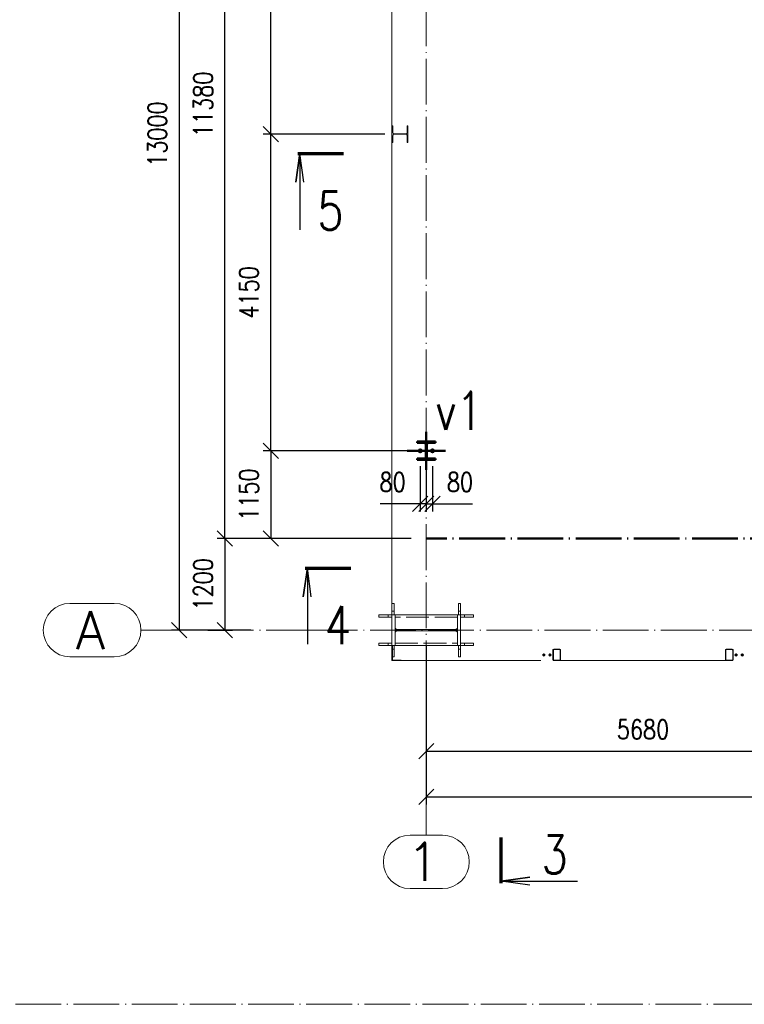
# Paper-space layout 'Layout1' of a CAD drawing. Extents: x -2 to 1033, y -36 to 596.
# Tile 21 of 60: x 414 to 509, y 331 to 460. Entities that reach past the tile are written whole.
import ezdxf
from ezdxf.enums import TextEntityAlignment as Align

# ---------------------------------------------------------------- set-up
doc = ezdxf.new("R2010")
doc.units = 0
for name, pattern in [('ACAD_ISO02W100', [15, 12, -3]), ('ACAD_ISO04W100', [30.5, 24, -3, 0.5, -3]), ('HP_01_CER_B', [8, 5, -1, 1, -1])]:
    doc.linetypes.add(name, pattern=pattern)
doc.layers.get('0').update_dxf_attribs({"linetype": 'CONTINUOUS'})
doc.layers.get('DEFPOINTS').update_dxf_attribs({"color": 132, "linetype": 'CONTINUOUS'})
for name, color, linetype, lineweight in [('SS_1.ET-HALA_TaO-KCE_LEMOVANI', 9, 'CONTINUOUS', 13), ('SS_1.ET-HALA_TaO-KCE_OPLASTENI', 9, 'CONTINUOUS', 13), ('SS_1.ET-HALA_TaO-PODLAHA', 9, 'CONTINUOUS', 13), ('SS_1.ET-HALA_TaO-RASTR', 7, 'HP_01_CER_B', 13), ('SS_1.ET-HALA_TaO-SLOUP', 9, 'CONTINUOUS', 13), ('SS_2.ET-HALA_TaO-VESTAVBA_A1÷B2-VAZBA', 200, 'CONTINUOUS', 50), ('SS_KOTY', 3, 'CONTINUOUS', 25), ('SS_PLNA_025', 7, 'CONTINUOUS', 25), ('SS_POPIS', 140, 'CONTINUOUS', 25), ('SS_REZ', 6, 'CONTINUOUS', 70), ('SS_SRAFY', 8, 'CONTINUOUS', 18), ('SS_TEXT7', 6, 'CONTINUOUS', 70)]:
    doc.layers.add(name, color=color, linetype=linetype, lineweight=lineweight)
doc.styles.add('ROMANS', font='romans.shx', dxfattribs={"width": 0.8})
doc.styles.add('romans.shx', font='romans.shx', dxfattribs={"height": 5})
doc.dimstyles.new('A-1_(2.5)_100AS', dxfattribs={"dimtxt": 2.5, "dimasz": 2, "dimexe": 1, "dimexo": 2, "dimgap": 0, "dimtad": 0, "dimdec": 1, "dimlfac": 100, "dimrnd": 1, "dimtxsty": 'ROMANS', "dimblk1": 'OBLIQUE', "dimblk2": 'OBLIQUE', "dimsah": 1, "dimcen": 2, "dimclrd": 256, "dimclre": 256, "dimclrt": 256, "dimadec": 1, "dimazin": 2, "dimtfac": 0.714286, "dimtdec": 1, "dimtmove": 0, "dimatfit": 3, "dimldrblk": 'OPEN', "dimfxl": 1, "dimtvp": 1.142857, "dimtfill": 1, "dimtolj": 1, "dimlwd": -1, "dimlwe": -1, "dimarcsym": 0})

# ---------------------------------------------------------------- blocks, each defined once
blk = doc.blocks.new('_Oblique')
at = {"color": 0, "linetype": 'ByBlock', "lineweight": -2}
blk.add_line((-0.5, -0.5), (0.5, 0.5), dxfattribs=at)
blk = doc.blocks.new('*D9')
at = {"layer": 'DEFPOINTS', "color": 0, "transparency": 16777216}
for p in [(441.18, 506.21), (467.57, 506.21), (467.57, 392.41)]:
    blk.add_point(p, dxfattribs=at)
at = {"layer": 'SS_KOTY', "transparency": 16777216}
for p, q in [((465.57, 506.21), (440.18, 506.21)), ((441.18, 392.41), (441.18, 506.21)), ((465.57, 392.41), (440.18, 392.41))]:
    blk.add_line(p, q, dxfattribs=at)
at = {"layer": 'SS_KOTY', "transparency": 16777216, "xscale": 2, "yscale": 2, "zscale": 2}
for p, rotation in [((441.18, 506.21), 90), ((441.18, 392.41), 270)]:
    blk.add_blockref('_Oblique', p, dxfattribs=dict(at, rotation=rotation))
at = {"layer": 'SS_KOTY', "transparency": 16777216, "insert": (438.32, 449.31), "char_height": 2.5, "attachment_point": 5, "rotation": 90, "style": 'ROMANS', "bg_fill": 3, "box_fill_scale": 1.1, "bg_fill_color": 256, "bg_fill_true_color": 13158600, "bg_fill_transparency": 0}
blk.add_mtext('\\A1;11380', dxfattribs=at)
blk = doc.blocks.new('_OPEN')
at = {"color": 0, "linetype": 'ByBlock'}
for p, q in [((-1, 0.167), (0, 0)), ((0, 0), (-1, -0.167)), ((0, 0), (-1, 0))]:
    blk.add_line(p, q, dxfattribs=at)
blk = doc.blocks.new('0KRIZ')
at = {"color": 0, "linetype": 'ByBlock', "ltscale": 0.5}
for p, q in [((0, -0.5), (0, 0.5)), ((-0.5, 0), (0.5, 0))]:
    blk.add_line(p, q, dxfattribs=at)
blk = doc.blocks.new('*D10')
at = {"layer": 'DEFPOINTS', "color": 0, "transparency": 16777216}
for p in [(467.57, 403.91), (447.18, 392.41), (467.57, 392.41)]:
    blk.add_point(p, dxfattribs=at)
at = {"layer": 'SS_KOTY', "transparency": 16777216}
for p, q in [((465.57, 403.91), (446.18, 403.91)), ((447.18, 403.91), (447.18, 392.41)), ((465.57, 392.41), (446.18, 392.41))]:
    blk.add_line(p, q, dxfattribs=at)
at = {"layer": 'SS_KOTY', "transparency": 16777216, "xscale": 2, "yscale": 2, "zscale": 2}
for p, rotation in [((447.18, 403.91), 90), ((447.18, 392.41), 270)]:
    blk.add_blockref('_Oblique', p, dxfattribs=dict(at, rotation=rotation))
at = {"layer": 'SS_KOTY', "transparency": 16777216, "insert": (444.32, 398.16), "char_height": 2.5, "attachment_point": 5, "rotation": 90, "style": 'ROMANS', "bg_fill": 3, "box_fill_scale": 1.1, "bg_fill_color": 256, "bg_fill_true_color": 13158600, "bg_fill_transparency": 0}
blk.add_mtext('\\A1;1150', dxfattribs=at)
blk = doc.blocks.new('*D11')
at = {"layer": 'DEFPOINTS', "color": 0, "transparency": 16777216}
for p in [(447.18, 445.41), (464.12, 445.41, 2.5), (467.57, 403.91)]:
    blk.add_point(p, dxfattribs=at)
at = {"layer": 'SS_KOTY', "transparency": 16777216}
for p, q in [((462.12, 445.41), (446.18, 445.41)), ((447.18, 403.91), (447.18, 445.41)), ((465.57, 403.91), (446.18, 403.91))]:
    blk.add_line(p, q, dxfattribs=at)
at = {"layer": 'SS_KOTY', "transparency": 16777216, "xscale": 2, "yscale": 2, "zscale": 2}
for p, rotation in [((447.18, 445.41), 90), ((447.18, 403.91), 270)]:
    blk.add_blockref('_Oblique', p, dxfattribs=dict(at, rotation=rotation))
at = {"layer": 'SS_KOTY', "transparency": 16777216, "insert": (444.32, 424.66), "char_height": 2.5, "attachment_point": 5, "rotation": 90, "style": 'ROMANS', "bg_fill": 3, "box_fill_scale": 1.1, "bg_fill_color": 256, "bg_fill_true_color": 13158600, "bg_fill_transparency": 0}
blk.add_mtext('\\A1;4150', dxfattribs=at)
blk = doc.blocks.new('*D12')
at = {"layer": 'DEFPOINTS', "color": 0, "transparency": 16777216}
for p in [(447.18, 495.91), (467.57, 495.91), (464.12, 445.41, 2.5)]:
    blk.add_point(p, dxfattribs=at)
at = {"layer": 'SS_KOTY', "transparency": 16777216}
for p, q in [((465.57, 495.91), (446.18, 495.91)), ((447.18, 445.41), (447.18, 495.91)), ((462.12, 445.41), (446.18, 445.41))]:
    blk.add_line(p, q, dxfattribs=at)
at = {"layer": 'SS_KOTY', "transparency": 16777216, "xscale": 2, "yscale": 2, "zscale": 2}
for p, rotation in [((447.18, 495.91), 90), ((447.18, 445.41), 270)]:
    blk.add_blockref('_Oblique', p, dxfattribs=dict(at, rotation=rotation))
at = {"layer": 'SS_KOTY', "transparency": 16777216, "insert": (444.32, 470.66), "char_height": 2.5, "attachment_point": 5, "rotation": 90, "style": 'ROMANS', "bg_fill": 3, "box_fill_scale": 1.1, "bg_fill_color": 256, "bg_fill_true_color": 13158600, "bg_fill_transparency": 0}
blk.add_mtext('\\A1;5050', dxfattribs=at)
blk = doc.blocks.new('*D14')
at = {"layer": 'DEFPOINTS', "color": 0, "transparency": 16777216}
for p in [(467.57, 392.41), (436.92, 380.41), (441.18, 380.41)]:
    blk.add_point(p, dxfattribs=at)
at = {"layer": 'SS_KOTY', "transparency": 16777216}
for p, q in [((465.57, 392.41), (440.18, 392.41)), ((441.18, 392.41), (441.18, 380.41)), ((438.92, 380.41), (442.18, 380.41))]:
    blk.add_line(p, q, dxfattribs=at)
at = {"layer": 'SS_KOTY', "transparency": 16777216, "xscale": 2, "yscale": 2, "zscale": 2}
for p, rotation in [((441.18, 392.41), 90), ((441.18, 380.41), 270)]:
    blk.add_blockref('_Oblique', p, dxfattribs=dict(at, rotation=rotation))
at = {"layer": 'SS_KOTY', "transparency": 16777216, "insert": (438.32, 386.41), "char_height": 2.5, "attachment_point": 5, "rotation": 90, "style": 'ROMANS', "bg_fill": 3, "box_fill_scale": 1.1, "bg_fill_color": 256, "bg_fill_true_color": 13158600, "bg_fill_transparency": 0}
blk.add_mtext('\\A1;1200', dxfattribs=at)
blk = doc.blocks.new('*D16')
at = {"layer": 'DEFPOINTS', "color": 0, "transparency": 16777216}
for p in [(467.57, 403.91), (468.37, 403.91), (468.37, 396.96)]:
    blk.add_point(p, dxfattribs=at)
at = {"layer": 'SS_KOTY', "transparency": 16777216}
for p, q in [((467.57, 401.91), (467.57, 395.96)), ((468.37, 401.91), (468.37, 395.96)), ((467.57, 396.96), (468.37, 396.96)), ((468.37, 396.96), (473.61, 396.96))]:
    blk.add_line(p, q, dxfattribs=at)
at = {"layer": 'SS_KOTY', "transparency": 16777216, "xscale": 2, "yscale": 2, "zscale": 2, "rotation": 180}
blk.add_blockref('_Oblique', (467.57, 396.96), dxfattribs=at)
at = {"layer": 'SS_KOTY', "transparency": 16777216, "xscale": 2, "yscale": 2, "zscale": 2}
blk.add_blockref('_Oblique', (468.37, 396.96), dxfattribs=at)
at = {"layer": 'SS_KOTY', "transparency": 16777216, "insert": (471.99, 399.81), "char_height": 2.5, "attachment_point": 5, "style": 'ROMANS', "bg_fill": 3, "box_fill_scale": 1.1, "bg_fill_color": 256, "bg_fill_true_color": 13158600, "bg_fill_transparency": 0}
blk.add_mtext('\\A1;80', dxfattribs=at)
blk = doc.blocks.new('*D17')
at = {"layer": 'DEFPOINTS', "color": 0, "transparency": 16777216}
for p in [(466.77, 403.91), (467.57, 403.91), (466.77, 396.96)]:
    blk.add_point(p, dxfattribs=at)
at = {"layer": 'SS_KOTY', "transparency": 16777216}
for p, q in [((466.77, 401.91), (466.77, 395.96)), ((467.57, 401.91), (467.57, 395.96)), ((466.77, 396.96), (461.53, 396.96)), ((467.57, 396.96), (466.77, 396.96))]:
    blk.add_line(p, q, dxfattribs=at)
at = {"layer": 'SS_KOTY', "transparency": 16777216, "xscale": 2, "yscale": 2, "zscale": 2, "rotation": 180}
blk.add_blockref('_Oblique', (466.77, 396.96), dxfattribs=at)
at = {"layer": 'SS_KOTY', "transparency": 16777216, "xscale": 2, "yscale": 2, "zscale": 2}
blk.add_blockref('_Oblique', (467.57, 396.96), dxfattribs=at)
at = {"layer": 'SS_KOTY', "transparency": 16777216, "insert": (463.15, 399.81), "char_height": 2.5, "attachment_point": 5, "style": 'ROMANS', "bg_fill": 3, "box_fill_scale": 1.1, "bg_fill_color": 256, "bg_fill_true_color": 13158600, "bg_fill_transparency": 0}
blk.add_mtext('\\A1;80', dxfattribs=at)
blk = doc.blocks.new('*D39')
at = {"layer": 'DEFPOINTS', "color": 0, "transparency": 16777216}
for p in [(524.37, 392.41), (467.57, 380.41), (524.37, 364.55)]:
    blk.add_point(p, dxfattribs=at)
at = {"layer": 'SS_KOTY', "transparency": 16777216}
for p, q in [((524.37, 390.41), (524.37, 363.55)), ((467.57, 378.41), (467.57, 363.55)), ((467.57, 364.55), (524.37, 364.55))]:
    blk.add_line(p, q, dxfattribs=at)
at = {"layer": 'SS_KOTY', "transparency": 16777216, "xscale": 2, "yscale": 2, "zscale": 2, "rotation": 180}
blk.add_blockref('_Oblique', (467.57, 364.55), dxfattribs=at)
at = {"layer": 'SS_KOTY', "transparency": 16777216, "xscale": 2, "yscale": 2, "zscale": 2}
blk.add_blockref('_Oblique', (524.37, 364.55), dxfattribs=at)
at = {"layer": 'SS_KOTY', "transparency": 16777216, "insert": (495.97, 367.4), "char_height": 2.5, "attachment_point": 5, "style": 'ROMANS', "bg_fill": 3, "box_fill_scale": 1.1, "bg_fill_color": 256, "bg_fill_true_color": 13158600, "bg_fill_transparency": 0}
blk.add_mtext('\\A1;5680', dxfattribs=at)
blk = doc.blocks.new('*D43')
at = {"layer": 'DEFPOINTS', "color": 0, "transparency": 16777216}
for p in [(638.02, 392.41), (467.57, 380.41), (638.02, 358.55)]:
    blk.add_point(p, dxfattribs=at)
at = {"layer": 'SS_KOTY', "transparency": 16777216}
for p, q in [((638.02, 390.41), (638.02, 357.55)), ((467.57, 378.41), (467.57, 357.55)), ((467.57, 358.55), (638.02, 358.55))]:
    blk.add_line(p, q, dxfattribs=at)
at = {"layer": 'SS_KOTY', "transparency": 16777216, "xscale": 2, "yscale": 2, "zscale": 2, "rotation": 180}
blk.add_blockref('_Oblique', (467.57, 358.55), dxfattribs=at)
at = {"layer": 'SS_KOTY', "transparency": 16777216, "xscale": 2, "yscale": 2, "zscale": 2}
blk.add_blockref('_Oblique', (638.02, 358.55), dxfattribs=at)
at = {"layer": 'SS_KOTY', "transparency": 16777216, "insert": (552.8, 361.4), "char_height": 2.5, "attachment_point": 5, "style": 'ROMANS', "bg_fill": 3, "box_fill_scale": 1.1, "bg_fill_color": 256, "bg_fill_true_color": 13158600, "bg_fill_transparency": 0}
blk.add_mtext('\\A1;17045', dxfattribs=at)
blk = doc.blocks.new('*D60')
at = {"layer": 'DEFPOINTS', "color": 0, "transparency": 16777216}
for p in [(446.57, 510.41), (435.18, 380.41), (446.57, 380.41)]:
    blk.add_point(p, dxfattribs=at)
at = {"layer": 'SS_KOTY', "transparency": 16777216}
for p, q in [((444.57, 510.41), (434.18, 510.41)), ((435.18, 510.41), (435.18, 380.41)), ((444.57, 380.41), (434.18, 380.41))]:
    blk.add_line(p, q, dxfattribs=at)
at = {"layer": 'SS_KOTY', "transparency": 16777216, "xscale": 2, "yscale": 2, "zscale": 2}
for p, rotation in [((435.18, 510.41), 90), ((435.18, 380.41), 270)]:
    blk.add_blockref('_Oblique', p, dxfattribs=dict(at, rotation=rotation))
at = {"layer": 'SS_KOTY', "transparency": 16777216, "insert": (432.32, 445.41), "char_height": 2.5, "attachment_point": 5, "rotation": 90, "style": 'ROMANS', "bg_fill": 3, "box_fill_scale": 1.1, "bg_fill_color": 256, "bg_fill_true_color": 13158600, "bg_fill_transparency": 0}
blk.add_mtext('\\A1;13000', dxfattribs=at)
blk = doc.blocks.new('*U113')
at = {"layer": 'SS_PLNA_025'}
blk.add_lwpolyline([(-5.2, -3.78), (-5.72, 0), (-6.25, -3.78), (-5.72, 0), (-5.72, -10)], dxfattribs=at)
at = {"layer": 'SS_REZ'}
blk.add_line((-5.99, 0), (0, 0), dxfattribs=at)
at = {"layer": 'SS_TEXT7', "style": 'ROMANS', "width": 0.8}
blk.add_attdef('REZv', text='', height=5, dxfattribs=at).set_placement((-1.72, -10), align=Align.CENTER)
blk = doc.blocks.new('*U115')
at = {"layer": 'SS_PLNA_025'}
blk.add_lwpolyline([(3.78, -6.25), (0, -5.72), (3.78, -5.2), (0, -5.72), (10, -5.72)], dxfattribs=at)
at = {"layer": 'SS_REZ'}
blk.add_line((0, -5.99), (0, 0), dxfattribs=at)
at = {"layer": 'SS_TEXT7', "style": 'ROMANS', "width": 0.8}
blk.add_attdef('REZs', text='', height=5, dxfattribs=at).set_placement((7, -4.72), align=Align.CENTER)

psp = doc.layouts.get("Layout1")

# ---------------------------------------------------------------- linework, layer by layer
at = {"layer": 'SS_1.ET-HALA_TaO-KCE_OPLASTENI', "color": 5, "linetype": 'Continuous', "ltscale": 0.25}
for p, q in [((463.1308, 378.4148), (463.0708, 378.4148)), ((463.0708, 376.5148), (463.0708, 378.4148)), ((463.1308, 376.5148), (463.1308, 378.4148)), ((464.2708, 376.4748), (463.1708, 376.4748)), ((463.1708, 376.4148), (464.2708, 376.4148)), ((464.2708, 376.4148), (464.2708, 376.4748))]:
    psp.add_line(p, q, dxfattribs=at)
psp.add_arc((463.1708, 376.5148), 0.1, 180, 270, dxfattribs=at)
at = {"layer": 'SS_1.ET-HALA_TaO-KCE_OPLASTENI', "color": 5, "linetype": 'Continuous', "ltscale": 0.25, "extrusion": (0, 0, -1)}
psp.add_arc((-463.1708, 376.5148), 0.04, 270, 0, dxfattribs=at)
at = {"layer": 'SS_1.ET-HALA_TaO-PODLAHA', "ltscale": 0.25}
for q in [(463.0708, 376.5148), (463.1708, 376.4148)]:
    psp.add_line((463.0708, 376.4148), q, dxfattribs=at)
at = {"layer": 'SS_1.ET-HALA_TaO-RASTR', "linetype": 'Continuous', "ltscale": 0.25}
for p, q in [((426.6802, 383.9148), (420.8707, 383.9148)), ((420.8707, 376.9148), (426.6802, 376.9148)), ((469.7018, 353.547), (465.4399, 353.547)), ((465.4399, 346.547), (469.7018, 346.547))]:
    psp.add_line(p, q, dxfattribs=at)
at = {"layer": 'SS_1.ET-HALA_TaO-RASTR', "linetype": 'ACAD_ISO04W100', "ltscale": 0.25}
psp.add_line((47.7156, 331.3791), (584.4733, 331.3791), dxfattribs=at)
at = {"layer": 'SS_1.ET-HALA_TaO-RASTR', "linetype": 'Continuous', "ltscale": 0.25}
for centre, start, end in [((420.8707, 380.4148), 90, 270), ((465.4399, 350.047), 90, 270), ((469.7018, 350.047), 270, 90)]:
    psp.add_arc(centre, 3.5, start, end, dxfattribs=at)
at = {"layer": 'SS_1.ET-HALA_TaO-SLOUP', "color": 5, "linetype": 'Continuous', "ltscale": 0.25}
for p, q in [((461.3708, 378.7148), (462.5708, 378.7148)), ((461.3708, 378.7148), (461.3708, 378.4148)), ((462.5708, 378.4148), (461.3708, 378.4148)), ((462.5708, 378.7148), (463.0708, 378.7148)), ((462.5708, 378.4148), (462.5708, 378.7148)), ((463.0708, 378.4148), (462.5708, 378.4148)), ((463.4708, 378.4148), (463.1308, 378.4148))]:
    psp.add_line(p, q, dxfattribs=at)
at = {"layer": 'SS_1.ET-HALA_TaO-SLOUP', "color": 9, "linetype": 'ACAD_ISO02W100', "ltscale": 0.25}
for p, q in [((463.3708, 378.4148), (463.3708, 377.9148)), ((463.4808, 378.4148), (463.4708, 378.4148)), ((463.3708, 377.9148), (463.0708, 377.9148)), ((463.0708, 376.9148), (463.3708, 376.9148)), ((463.3708, 377.9148), (463.3708, 376.9148))]:
    psp.add_line(p, q, dxfattribs=at)
at = {"layer": 'SS_2.ET-HALA_TaO-VESTAVBA_A1÷B2-VAZBA', "color": 7, "linetype": 'Continuous', "ltscale": 0.25}
psp.add_line((468.7708, 404.9448), (468.7708, 405.1148), dxfattribs=at)
at = {"layer": 'SS_2.ET-HALA_TaO-VESTAVBA_A1÷B2-VAZBA', "color": 7, "linetype": 'ACAD_ISO04W100', "ltscale": 0.25}
psp.add_line((638.0208, 392.4148), (467.5708, 392.4148), dxfattribs=at)

# ---------------------------------------------------------------- block references
at = {"layer": 'SS_REZ'}
psp.add_blockref('*U115', (477.373, 353.2387, -10), dxfattribs=at).add_auto_attribs({'REZs': '3'})

# ---------------------------------------------------------------- texts
at = {"layer": 'SS_1.ET-HALA_TaO-RASTR', "color": 7, "style": 'romans.shx'}
for s, p in [('A', (421.6276, 377.9148)), ('1', (465.001, 347.547))]:
    psp.add_text(s, height=5, dxfattribs=at).set_placement(p)
at = {"layer": 'SS_POPIS', "color": 4, "style": 'romans.shx', "width": 0.8}
psp.add_text('v1', height=5, dxfattribs=at).set_placement((468.7688, 406.6442))

# ---------------------------------------------------------------- next in the draw order: dimensions: what is measured, and where the dimension line sits
at = {"layer": 'SS_KOTY'}
dim = psp.add_linear_dim(base=(441.1802, 506.2148), p1=(467.5708, 392.4148), p2=(467.5708, 506.2148), angle=90, dimstyle='A-1_(2.5)_100AS', dxfattribs=at)
dim.commit()
dim.dimension.update_dxf_attribs({"geometry": '*D9', "text_midpoint": (438.323, 449.3148)})

# ---------------------------------------------------------------- next in the draw order: block references
at = {"layer": 'SS_2.ET-HALA_TaO-VESTAVBA_A1÷B2-VAZBA', "color": 7, "linetype": 'ACAD_ISO04W100', "ltscale": 0.25, "xscale": 5, "yscale": 5, "zscale": 5}
psp.add_blockref('0KRIZ', (467.5708, 403.9148), dxfattribs=at)

# ---------------------------------------------------------------- next in the draw order: dimensions: what is measured, and where the dimension line sits
at = {"layer": 'SS_KOTY'}
dim = psp.add_linear_dim(base=(447.1802, 392.4148), p1=(467.5708, 403.9148), p2=(467.5708, 392.4148), angle=90, dimstyle='A-1_(2.5)_100AS', dxfattribs=at)
dim.commit()
dim.dimension.update_dxf_attribs({"geometry": '*D10', "text_midpoint": (444.323, 398.1648)})

# ---------------------------------------------------------------- next in the draw order: dimensions: what is measured, and where the dimension line sits
for base, p1, p2, picture, middle in [((447.1802, 445.4148), (467.5708, 403.9148), (464.1208, 445.4148, 2.5), '*D11', (444.323, 424.6648)), ((441.1802, 380.4148), (467.5708, 392.4148), (436.9237, 380.4148), '*D14', (438.323, 386.4148))]:
    dim = psp.add_linear_dim(base=base, p1=p1, p2=p2, angle=90, dimstyle='A-1_(2.5)_100AS', override={"dimtmove": 1}, dxfattribs=at)
    dim.commit()
    dim.dimension.update_dxf_attribs({"geometry": picture, "text_midpoint": middle})

# ---------------------------------------------------------------- next in the draw order: linework, layer by layer
at = {"layer": 'SS_1.ET-HALA_TaO-SLOUP', "color": 9, "linetype": 'ACAD_ISO02W100', "ltscale": 0.25}
for p, q in [((463.3708, 383.9148), (463.0708, 383.9148)), ((463.3708, 383.9148), (463.3708, 382.9148)), ((463.0708, 382.9148), (463.3708, 382.9148)), ((463.3708, 382.9148), (463.3708, 382.4148)), ((463.4708, 382.4148), (463.4808, 382.4148))]:
    psp.add_line(p, q, dxfattribs=at)
at = {"layer": 'SS_1.ET-HALA_TaO-SLOUP', "color": 5, "linetype": 'Continuous', "ltscale": 0.25}
for p, q in [((461.3708, 382.4148), (462.5708, 382.4148)), ((461.3708, 382.4148), (461.3708, 382.1148)), ((462.5708, 382.1148), (461.3708, 382.1148)), ((462.5708, 382.4148), (463.0708, 382.4148)), ((462.5708, 382.1148), (462.5708, 382.4148)), ((463.0708, 382.1148), (462.5708, 382.1148)), ((463.0708, 382.4148), (463.4708, 382.4148)), ((463.0708, 378.4148), (463.0708, 382.4148)), ((463.4708, 380.4898), (463.4708, 382.4148)), ((463.4808, 382.4148), (463.4808, 380.6898)), ((463.4808, 380.6898), (463.6808, 380.4898)), ((463.4708, 378.4148), (463.4708, 380.3398)), ((463.6808, 380.3398), (463.4808, 380.1398)), ((463.4808, 380.1398), (463.4808, 378.4148))]:
    psp.add_line(p, q, dxfattribs=at)
at = {"layer": 'SS_2.ET-HALA_TaO-VESTAVBA_A1÷B2-VAZBA', "color": 7, "linetype": 'Continuous', "ltscale": 0.25}
for p, q in [((468.7708, 405.1148), (466.3708, 405.1148)), ((466.3708, 405.1148), (466.3708, 404.9448)), ((466.3708, 404.9448), (467.3108, 404.9448)), ((467.8308, 404.9448), (468.7708, 404.9448))]:
    psp.add_line(p, q, dxfattribs=at)
at = {"layer": 'SS_2.ET-HALA_TaO-VESTAVBA_A1÷B2-VAZBA', "color": 7, "linetype": 'Continuous', "ltscale": 0.25, "extrusion": (6.72723e-15, 1.6241e-14, -1)}
psp.add_arc((-467.3108, 404.7348), 0.21, 90, 180, dxfattribs=at)
at = {"layer": 'SS_2.ET-HALA_TaO-VESTAVBA_A1÷B2-VAZBA', "color": 7, "linetype": 'Continuous', "ltscale": 0.25, "extrusion": (-1.6241e-14, 6.72723e-15, -1)}
psp.add_arc((-467.8308, 404.7348), 0.21, 0, 90, dxfattribs=at)

# ---------------------------------------------------------------- next in the draw order: block references
at = {"layer": 'SS_REZ'}
for p, values in [((456.7361, 442.8829, 10), {'REZv': '5'}), ((457.7011, 388.5521, 10), {'REZv': '4'})]:
    psp.add_blockref('*U113', p, dxfattribs=at).add_auto_attribs(values)

# ---------------------------------------------------------------- next in the draw order: dimensions: what is measured, and where the dimension line sits
at = {"layer": 'SS_KOTY'}
dim = psp.add_linear_dim(base=(447.1802, 495.9148), p1=(464.1208, 445.4148, 2.5), p2=(467.5708, 495.9148), angle=90, dimstyle='A-1_(2.5)_100AS', override={"dimtmove": 1}, dxfattribs=at)
dim.commit()
dim.dimension.update_dxf_attribs({"geometry": '*D12', "text_midpoint": (444.323, 470.6648)})
for base, p1, p2, picture, middle in [((468.3708, 396.9556), (467.5708, 403.9148), (468.3708, 403.9148), '*D16', (471.9899, 399.8127)), ((524.3708, 364.547), (467.5708, 380.4148), (524.3708, 392.4148), '*D39', (495.9708, 367.4042))]:
    dim = psp.add_linear_dim(base=base, p1=p1, p2=p2, dimstyle='A-1_(2.5)_100AS', dxfattribs=at)
    dim.commit()
    dim.dimension.update_dxf_attribs({"geometry": picture, "text_midpoint": middle})

# ---------------------------------------------------------------- next in the draw order: linework, layer by layer
at = {"layer": 'SS_1.ET-HALA_TaO-PODLAHA', "ltscale": 0.25}
psp.add_line((463.0708, 446.5148), (463.0708, 508.4148), dxfattribs=at)
at = {"layer": 'SS_1.ET-HALA_TaO-SLOUP', "color": 5, "linetype": 'Continuous', "ltscale": 0.25}
for p, q in [((463.1808, 446.5148), (463.0708, 446.5148)), ((463.0708, 444.3148), (463.0708, 446.5148)), ((463.1808, 445.6298), (463.1808, 446.5148)), ((465.1708, 446.5148), (465.0608, 446.5148)), ((465.0608, 446.5148), (465.0608, 445.6298)), ((465.1708, 444.3148), (465.1708, 446.5148)), ((463.1808, 444.3148), (463.1808, 445.1998)), ((464.8808, 445.4498), (463.3608, 445.4498)), ((463.3608, 445.3798), (464.8808, 445.3798)), ((465.0608, 445.1998), (465.0608, 444.3148)), ((463.0708, 444.3148), (463.1808, 444.3148)), ((465.0608, 444.3148), (465.1708, 444.3148))]:
    psp.add_line(p, q, dxfattribs=at)
at = {"layer": 'SS_1.ET-HALA_TaO-SLOUP', "color": 5, "linetype": 'Continuous', "ltscale": 0.25, "extrusion": (-1.26319e-14, -5.23229e-15, -1)}
psp.add_arc((-463.3608, 445.6298), 0.18, 270, 0, dxfattribs=at)
at = {"layer": 'SS_1.ET-HALA_TaO-SLOUP', "color": 5, "linetype": 'Continuous', "ltscale": 0.25, "extrusion": (-1.26319e-14, 5.23229e-15, -1)}
psp.add_arc((-463.3608, 445.1998), 0.18, 0, 90, dxfattribs=at)
at = {"layer": 'SS_1.ET-HALA_TaO-SLOUP', "color": 5, "linetype": 'Continuous', "ltscale": 0.25, "extrusion": (5.23229e-15, -1.26319e-14, -1)}
psp.add_arc((-464.8808, 445.6298), 0.18, 180, 270, dxfattribs=at)
at = {"layer": 'SS_1.ET-HALA_TaO-SLOUP', "color": 5, "linetype": 'Continuous', "ltscale": 0.25, "extrusion": (5.23229e-15, 1.26319e-14, -1)}
psp.add_arc((-464.8808, 445.1998), 0.18, 90, 180, dxfattribs=at)

# ---------------------------------------------------------------- next in the draw order: dimensions: what is measured, and where the dimension line sits
at = {"layer": 'SS_KOTY'}
dim = psp.add_linear_dim(base=(435.1802, 380.4148), p1=(446.5708, 510.4148), p2=(446.5708, 380.4148), angle=90, dimstyle='A-1_(2.5)_100AS', dxfattribs=at)
dim.commit()
dim.dimension.update_dxf_attribs({"geometry": '*D60', "text_midpoint": (432.323, 445.4148)})
for base, p1, p2, picture, middle in [((466.7708, 396.9556), (467.5708, 403.9148), (466.7708, 403.9148), '*D17', (463.1518, 399.8127)), ((638.0208, 358.547), (467.5708, 380.4148), (638.0208, 392.4148), '*D43', (552.7958, 361.4042))]:
    dim = psp.add_linear_dim(base=base, p1=p1, p2=p2, dimstyle='A-1_(2.5)_100AS', dxfattribs=at)
    dim.commit()
    dim.dimension.update_dxf_attribs({"geometry": picture, "text_midpoint": middle})

# ---------------------------------------------------------------- next in the draw order: hatches: boundary and pattern name
at = {"layer": 'SS_SRAFY'}
h = psp.add_hatch(dxfattribs=at)
h.set_pattern_fill('ANSI31', color=5, scale=0.01, style=0)
h.set_pattern_definition([(45, (420.77081, 302.914772), (-0.02245064, 0.02245064), [])])
h.paths.add_polyline_path([(468.7708, 404.9448), (468.7708, 405.1148), (466.3708, 405.1148), (466.3708, 404.9448), (467.3108, 404.9448, -0.41421356), (467.5208, 404.7348), (467.5208, 403.0948, -0.41421356), (467.3108, 402.8848), (466.3708, 402.8848), (466.3708, 402.7148), (468.7708, 402.7148), (468.7708, 402.8848), (467.8308, 402.8848, -0.41421356), (467.6208, 403.0948), (467.6208, 404.7348, -0.41421356), (467.8308, 404.9448)], flags=0)

# ---------------------------------------------------------------- next in the draw order: linework, layer by layer
at = {"layer": 'SS_1.ET-HALA_TaO-KCE_LEMOVANI', "color": 7, "linetype": 'ACAD_ISO04W100', "ltscale": 0.25}
for p, q in [((483.1208, 377.1648), (482.8208, 377.1648)), ((483.0508, 377.1648), (482.8908, 377.1648)), ((482.9708, 377.3148), (482.9708, 377.0148)), ((482.9708, 377.2448), (482.9708, 377.0848)), ((483.9208, 377.1648), (483.6208, 377.1648)), ((483.8508, 377.1648), (483.6908, 377.1648)), ((483.7708, 377.3148), (483.7708, 377.0148)), ((483.7708, 377.2448), (483.7708, 377.0848)), ((508.3208, 377.1648), (508.0208, 377.1648)), ((508.2508, 377.1648), (508.0908, 377.1648)), ((508.1708, 377.3148), (508.1708, 377.0148)), ((508.1708, 377.2448), (508.1708, 377.0848)), ((509.1208, 377.1648), (508.8208, 377.1648)), ((509.0508, 377.1648), (508.8908, 377.1648)), ((508.9708, 377.3148), (508.9708, 377.0148)), ((508.9708, 377.2448), (508.9708, 377.0848))]:
    psp.add_line(p, q, dxfattribs=at)
at = {"layer": 'SS_1.ET-HALA_TaO-KCE_LEMOVANI', "color": 5, "linetype": 'Continuous', "ltscale": 0.25}
for p, q in [((482.9708, 377.3033), (482.8509, 377.234)), ((482.8509, 377.234), (482.8509, 377.0955)), ((482.8509, 377.0955), (482.9708, 377.0263)), ((483.0908, 377.234), (482.9708, 377.3033)), ((482.9708, 377.0263), (483.0908, 377.0955)), ((483.0908, 377.0955), (483.0908, 377.234)), ((483.7708, 377.3033), (483.6509, 377.234)), ((483.6509, 377.234), (483.6509, 377.0955)), ((483.6509, 377.0955), (483.7708, 377.0263)), ((483.8908, 377.234), (483.7708, 377.3033)), ((483.7708, 377.0263), (483.8908, 377.0955)), ((483.8908, 377.0955), (483.8908, 377.234)), ((484.1708, 377.8148), (484.1708, 376.5148)), ((484.2208, 376.5148), (484.2208, 377.8148)), ((485.0708, 377.9148), (484.2708, 377.9148)), ((484.2708, 377.8648), (485.0708, 377.8648)), ((485.1208, 377.8148), (485.1208, 376.5148)), ((485.1708, 377.8148), (485.1708, 376.5148)), ((506.7708, 377.8148), (506.7708, 376.5148)), ((506.8208, 376.5148), (506.8208, 377.8148)), ((507.6708, 377.9148), (506.8708, 377.9148)), ((506.8708, 377.8648), (507.6708, 377.8648)), ((507.7208, 377.8148), (507.7208, 376.5148)), ((507.7708, 376.5148), (507.7708, 377.8148)), ((508.1708, 377.3033), (508.0509, 377.234)), ((508.0509, 377.234), (508.0509, 377.0955)), ((508.0509, 377.0955), (508.1708, 377.0263)), ((508.2908, 377.234), (508.1708, 377.3033)), ((508.1708, 377.0263), (508.2908, 377.0955)), ((508.2908, 377.0955), (508.2908, 377.234)), ((508.9708, 377.3033), (508.8509, 377.234)), ((508.8509, 377.234), (508.8509, 377.0955)), ((508.8509, 377.0955), (508.9708, 377.0263)), ((509.0908, 377.234), (508.9708, 377.3033)), ((508.9708, 377.0263), (509.0908, 377.0955)), ((509.0908, 377.0955), (509.0908, 377.234)), ((485.0708, 376.4648), (484.2708, 376.4648)), ((484.2708, 376.4148), (485.0708, 376.4148)), ((507.6708, 376.4648), (506.8708, 376.4648)), ((506.8708, 376.4148), (507.6708, 376.4148))]:
    psp.add_line(p, q, dxfattribs=at)
for centre, radius in [((482.9708, 377.1648), 0.15), ((482.9708, 377.1648), 0.08), ((483.7708, 377.1648), 0.15), ((483.7708, 377.1648), 0.08), ((508.1708, 377.1648), 0.15), ((508.1708, 377.1648), 0.08), ((508.9708, 377.1648), 0.15), ((508.9708, 377.1648), 0.08)]:
    psp.add_circle(centre, radius, dxfattribs=at)
at = {"layer": 'SS_1.ET-HALA_TaO-KCE_LEMOVANI', "color": 9, "linetype": 'ACAD_ISO02W100', "ltscale": 0.25}
for centre in [(482.9708, 377.1648), (483.7708, 377.1648), (508.1708, 377.1648), (508.9708, 377.1648)]:
    psp.add_circle(centre, 0.09, dxfattribs=at)
at = {"layer": 'SS_1.ET-HALA_TaO-KCE_LEMOVANI', "color": 5, "linetype": 'Continuous', "ltscale": 0.25}
for centre, start, end in [((484.2708, 377.8148), 90, 180), ((485.0708, 377.8148), 0, 90), ((506.8708, 377.8148), 90, 180), ((507.6708, 377.8148), 0, 90), ((484.2708, 376.5148), 180, 270), ((485.0708, 376.5148), 270, 0), ((506.8708, 376.5148), 180, 270), ((507.6708, 376.5148), 270, 0)]:
    psp.add_arc(centre, 0.1, start, end, dxfattribs=at)
at = {"layer": 'SS_1.ET-HALA_TaO-KCE_LEMOVANI', "color": 5, "linetype": 'Continuous', "ltscale": 0.25, "extrusion": (-9.09495e-14, 3.76725e-14, -1)}
for centre in [(-484.2708, 377.8148), (-506.8708, 377.8148)]:
    psp.add_arc(centre, 0.05, 0, 90, dxfattribs=at)
at = {"layer": 'SS_1.ET-HALA_TaO-KCE_LEMOVANI', "color": 5, "linetype": 'Continuous', "ltscale": 0.25, "extrusion": (3.76725e-14, 9.09495e-14, -1)}
for centre in [(-485.0708, 377.8148), (-507.6708, 377.8148)]:
    psp.add_arc(centre, 0.05, 90, 180, dxfattribs=at)
at = {"layer": 'SS_1.ET-HALA_TaO-KCE_LEMOVANI', "color": 5, "linetype": 'Continuous', "ltscale": 0.25, "extrusion": (9.09495e-14, 3.76725e-14, -1)}
psp.add_arc((-484.2708, 376.5148), 0.05, 270, 0, dxfattribs=at)
at = {"layer": 'SS_1.ET-HALA_TaO-KCE_LEMOVANI', "color": 5, "linetype": 'Continuous', "ltscale": 0.25, "extrusion": (-3.76725e-14, 9.09495e-14, -1)}
psp.add_arc((-485.0708, 376.5148), 0.05, 180, 270, dxfattribs=at)
at = {"layer": 'SS_1.ET-HALA_TaO-KCE_LEMOVANI', "color": 5, "linetype": 'Continuous', "ltscale": 0.25, "extrusion": (0, 0, -1)}
for centre, start, end in [((-506.8708, 376.5148), 270, 0), ((-507.6708, 376.5148), 180, 270)]:
    psp.add_arc(centre, 0.05, start, end, dxfattribs=at)
at = {"layer": 'SS_1.ET-HALA_TaO-PODLAHA', "ltscale": 0.25}
for p, q in [((463.0708, 382.4148), (463.0708, 444.3148)), ((464.2708, 376.4148), (482.5708, 376.4148)), ((485.1708, 376.4148), (506.7708, 376.4148))]:
    psp.add_line(p, q, dxfattribs=at)
at = {"layer": 'SS_1.ET-HALA_TaO-RASTR', "linetype": 'ACAD_ISO04W100', "ltscale": 0.25}
for p, q in [((467.5708, 365.4148), (467.5708, 529.9889)), ((435.1802, 380.4148), (430.1802, 380.4148)), ((452.5708, 380.4148), (435.1802, 380.4148)), ((452.5708, 380.4148), (726.3903, 380.4148)), ((467.5708, 365.4148), (467.5708, 358.547)), ((467.5708, 358.547), (467.5708, 353.547))]:
    psp.add_line(p, q, dxfattribs=at)
at = {"layer": 'SS_1.ET-HALA_TaO-RASTR', "linetype": 'Continuous', "ltscale": 0.25}
psp.add_arc((426.6802, 380.4148), 3.5, 270, 90, dxfattribs=at)
at = {"layer": 'SS_1.ET-HALA_TaO-SLOUP', "color": 9, "linetype": 'ACAD_ISO02W100', "ltscale": 0.25}
for p, q in [((472.0708, 383.9148), (471.7708, 383.9148)), ((471.7708, 382.9148), (471.7708, 383.9148)), ((472.0708, 382.9148), (472.0708, 383.9148)), ((471.6708, 382.1148), (463.4708, 382.1148)), ((471.6608, 382.4148), (471.6708, 382.4148)), ((471.7708, 382.9148), (472.0708, 382.9148)), ((471.7708, 382.4148), (471.7708, 382.9148)), ((472.0708, 382.4148), (472.0708, 382.9148)), ((472.0708, 382.4148), (472.5708, 382.4148)), ((472.5708, 382.1148), (472.0708, 382.1148)), ((472.5708, 382.4148), (473.7708, 382.4148)), ((472.5708, 382.4148), (472.5708, 382.1148)), ((473.7708, 382.1148), (472.5708, 382.1148)), ((473.7708, 382.1148), (473.7708, 382.4148)), ((463.4708, 378.7148), (471.6708, 378.7148)), ((471.6708, 378.4148), (471.6608, 378.4148)), ((471.7708, 377.9148), (471.7708, 378.4148)), ((472.0708, 378.7148), (472.5708, 378.7148)), ((472.5708, 378.4148), (472.0708, 378.4148)), ((472.0708, 377.9148), (472.0708, 378.4148)), ((472.5708, 378.7148), (473.7708, 378.7148)), ((472.5708, 378.7148), (472.5708, 378.4148)), ((473.7708, 378.4148), (472.5708, 378.4148)), ((473.7708, 378.4148), (473.7708, 378.7148)), ((472.0708, 377.9148), (471.7708, 377.9148)), ((471.7708, 376.9148), (471.7708, 377.9148)), ((471.7708, 376.9148), (472.0708, 376.9148)), ((472.0708, 376.9148), (472.0708, 377.9148))]:
    psp.add_line(p, q, dxfattribs=at)
at = {"layer": 'SS_1.ET-HALA_TaO-SLOUP', "color": 5, "linetype": 'Continuous', "ltscale": 0.25}
for p, q in [((463.4808, 382.4148), (471.6608, 382.4148)), ((471.6608, 380.6898), (471.6608, 382.4148)), ((471.6708, 382.4148), (472.0708, 382.4148)), ((471.6708, 382.4148), (471.6708, 380.4898)), ((472.0708, 378.4148), (472.0708, 382.4148)), ((471.4608, 380.4898), (471.6608, 380.6898)), ((471.6708, 380.4898), (463.4708, 380.4898)), ((463.4708, 380.3398), (471.6708, 380.3398)), ((471.6608, 380.1398), (471.4608, 380.3398)), ((471.6608, 378.4148), (471.6608, 380.1398)), ((471.6708, 380.3398), (471.6708, 378.4148)), ((471.6608, 378.4148), (463.4808, 378.4148)), ((472.0708, 378.4148), (471.6708, 378.4148))]:
    psp.add_line(p, q, dxfattribs=at)
at = {"layer": 'SS_2.ET-HALA_TaO-VESTAVBA_A1÷B2-VAZBA', "color": 7, "linetype": 'ACAD_ISO04W100', "ltscale": 0.25}
for p, q in [((466.9558, 403.9148), (466.5858, 403.9148)), ((466.8708, 403.9148), (466.6708, 403.9148)), ((466.7708, 404.0998), (466.7708, 403.7298)), ((466.7708, 404.0148), (466.7708, 403.8148)), ((468.5558, 403.9148), (468.1858, 403.9148)), ((468.4708, 403.9148), (468.2708, 403.9148)), ((468.3708, 404.0998), (468.3708, 403.7298)), ((468.3708, 404.0148), (468.3708, 403.8148))]:
    psp.add_line(p, q, dxfattribs=at)
at = {"layer": 'SS_2.ET-HALA_TaO-VESTAVBA_A1÷B2-VAZBA', "color": 1, "linetype": 'Continuous', "ltscale": 0.25}
for p, q in [((466.7708, 404.0878), (466.621, 404.0013)), ((466.621, 404.0013), (466.621, 403.8283)), ((466.9206, 404.0013), (466.7708, 404.0878)), ((466.9206, 403.8283), (466.9206, 404.0013)), ((468.3708, 404.0878), (468.221, 404.0013)), ((468.221, 404.0013), (468.221, 403.8283)), ((468.5206, 404.0013), (468.3708, 404.0878)), ((468.5206, 403.8283), (468.5206, 404.0013)), ((466.621, 403.8283), (466.7708, 403.7418)), ((466.7708, 403.7418), (466.9206, 403.8283)), ((468.221, 403.8283), (468.3708, 403.7418)), ((468.3708, 403.7418), (468.5206, 403.8283))]:
    psp.add_line(p, q, dxfattribs=at)
at = {"layer": 'SS_2.ET-HALA_TaO-VESTAVBA_A1÷B2-VAZBA', "color": 7, "linetype": 'Continuous', "ltscale": 0.25}
for p, q in [((467.5208, 404.7348), (467.5208, 403.0948)), ((467.6208, 403.0948), (467.6208, 404.7348)), ((467.3108, 402.8848), (466.3708, 402.8848)), ((466.3708, 402.8848), (466.3708, 402.7148)), ((466.3708, 402.7148), (468.7708, 402.7148)), ((468.7708, 402.8848), (467.8308, 402.8848)), ((468.7708, 402.7148), (468.7708, 402.8848))]:
    psp.add_line(p, q, dxfattribs=at)
at = {"layer": 'SS_2.ET-HALA_TaO-VESTAVBA_A1÷B2-VAZBA', "color": 1, "linetype": 'Continuous', "ltscale": 0.25}
for centre, radius in [((466.7708, 403.9148), 0.185), ((466.7708, 403.9148), 0.1), ((468.3708, 403.9148), 0.185), ((468.3708, 403.9148), 0.1)]:
    psp.add_circle(centre, radius, dxfattribs=at)
at = {"layer": 'SS_2.ET-HALA_TaO-VESTAVBA_A1÷B2-VAZBA', "color": 3, "linetype": 'ACAD_ISO02W100', "ltscale": 0.25}
for centre in [(466.7708, 403.9148), (468.3708, 403.9148)]:
    psp.add_circle(centre, 0.11, dxfattribs=at)
at = {"layer": 'SS_2.ET-HALA_TaO-VESTAVBA_A1÷B2-VAZBA', "color": 7, "linetype": 'Continuous', "ltscale": 0.25, "extrusion": (-6.72723e-15, 1.6241e-14, -1)}
psp.add_arc((-467.3108, 403.0948), 0.21, 180, 270, dxfattribs=at)
at = {"layer": 'SS_2.ET-HALA_TaO-VESTAVBA_A1÷B2-VAZBA', "color": 7, "linetype": 'Continuous', "ltscale": 0.25, "extrusion": (5.41366e-15, 2.24241e-15, -1)}
psp.add_arc((-467.8308, 403.0948), 0.21, 270, 0, dxfattribs=at)

doc.saveas('drawing.dxf')
